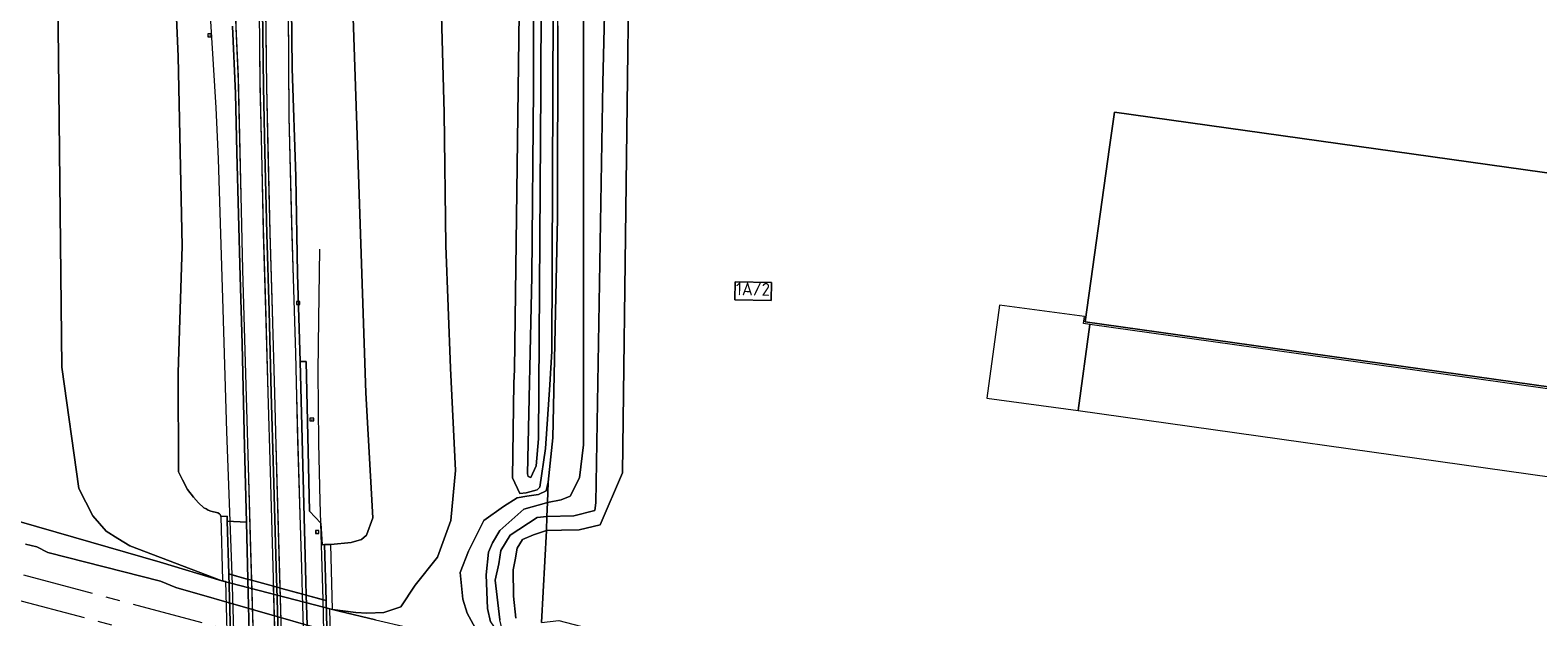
# Model space of a CAD drawing. Header units: metres. Extents: x 168032 to 180145, y 382923 to 399665.
# Tile 56 of 256: x 177856 to 178069, y 386627 to 386710. Entities that reach past the tile are written whole.
import ezdxf
from ezdxf.enums import TextEntityAlignment as Align

# ---------------------------------------------------------------- set-up
doc = ezdxf.new("R2010")
doc.units = ezdxf.units.M
doc.linetypes.add('AM-AS', pattern=[16, 10, -2, 2, -2])
doc.linetypes.add('VW-3-3_STREEP', pattern=[6, 3, -3])
doc.layers.get('0').update_dxf_attribs({"color": 8, "lineweight": 18})
for name, color, linetype, lineweight in [('B-WE-AM-AS_SPOOR-G', 8, 'AM-AS', 18), ('B-WE-GR-BEPLANTING_CULTUUR_BOSPLANTSOEN-GV', 8, 'Continuous', 18), ('B-WE-GR-GRAS-GV', 8, 'Continuous', 18), ('B-WE-IE-MEUBILAIR_WEGMEUBILAIR-G', 8, 'Continuous', 18), ('B-WE-IE-MEUBILAIR_WEGMEUBILAIR-S', 8, 'Continuous', 25), ('B-WE-IE-MEUBILAIR_WEGMEUBILAIR_PAAL-S', 8, 'Continuous', 18), ('B-WE-IE-TERREINAFSCHEIDING_KUNSTMATIG_HEKWERK-G', 8, 'IE-TERREINAFSCHEIDING-KUNSTMATIG', 18), ('B-WE-KW-KUNSTWERK_DEK-GV', 8, 'Continuous', 18), ('B-WE-OG-BEBOUWING-GV', 8, 'Continuous', 18), ('B-WE-OG-BEBOUWING-T18', 8, 'Continuous', 18), ('B-WE-OG-BEBOUWING_LUIFEL-GV', 8, 'Continuous', 18), ('B-WE-OG-BEBOUWING_SCHUUR-GV', 8, 'Continuous', 18), ('B-WE-OG-TERREIN_CULTUURSCHEIDING-GV', 8, 'Continuous', 18), ('B-WE-OG-TERREIN_ERF-GV', 8, 'Continuous', 18), ('B-WE-OG-WATER_SLOOT-GV', 8, 'Continuous', 18), ('B-WE-OG-WEG-GV', 8, 'Continuous', 18), ('B-WE-RI-GWA_KOLK-S', 8, 'Continuous', 18), ('B-WE-VH-VERHARDING_ASFALT-GV', 8, 'Continuous', 18), ('B-WE-VH-VERHARDING_BETON-GV', 8, 'Continuous', 18), ('B-WE-VH-VERHARDING_BETONSTRAATSTEEN-GV', 8, 'Continuous', 18), ('B-WE-VH-VERHARDING_HALFVERHARDING-GV', 8, 'Continuous', 18), ('B-WE-VW-MARKERING_LANGS_STREEP_33-G', 8, 'VW-3-3_STREEP', 13), ('B-WE-VW-MARKERING_LANGS_STREEP_DOORGETROKKEN_3X015-G', 8, 'Continuous', 13), ('B-WE-VW-MARKERING_PICTOGRAM-G', 8, 'Continuous', 18)]:
    doc.layers.add(name, color=color, linetype=linetype, lineweight=lineweight)
doc.styles.add('NLCS-ISO', font='NLCS-ISO.ttf')
doc.styles.add('NLCS-ISO-M200-T18', font='NLCS-ISO.ttf', dxfattribs={"height": 0.36})
doc.linetypes.add('IE-TERREINAFSCHEIDING-KUNSTMATIG', pattern='A,4,[82,NLCS.SHX,S=0.75,R=90,X=0,Y=0],4,-2', length=10)

# ---------------------------------------------------------------- blocks, each defined once
blk = doc.blocks.new('SIE-WEG_VERKEERSBORD-SO')
at = {"color": 0, "linetype": 'ByBlock', "lineweight": 18}
blk.add_lwpolyline([(-1.125, -1.125), (1.125, -1.125), (1.125, 1.125), (-1.125, 1.125)], close=True, dxfattribs=at)
at = {"color": 0, "linetype": 'ByBlock', "lineweight": 18, "style": 'NLCS-ISO'}
blk.add_text('vb', height=1.5, dxfattribs=at).set_placement((0, 0), align=Align.MIDDLE_CENTER)
blk = doc.blocks.new('SIE-WEG_PAAL_HECTOMETERPAAL-SO')
at = {"color": 0, "linetype": 'ByBlock', "lineweight": 18}
blk.add_lwpolyline([(-1.44375, -0.94375), (1.44375, -0.94375), (1.44375, 0.94375), (-1.44375, 0.94375)], close=True, dxfattribs=at)
at = {"color": 0, "linetype": 'ByBlock', "lineweight": 18, "style": 'NLCS-ISO'}
blk.add_text('hm', height=1.5, dxfattribs=at).set_placement((0, 0), align=Align.MIDDLE_CENTER)
at = {"style": 'NLCS-ISO'}
blk.add_attdef('WAARDE', (2.13125, -1.69375), '', height=1.5, dxfattribs=at)
blk = doc.blocks.new('SRI-KOLK-SO')
at = {"color": 0, "linetype": 'ByBlock', "lineweight": 18}
blk.add_lwpolyline([(-1.125, -1.125), (1.125, -1.125), (1.125, 1.125), (-1.125, 1.125)], close=True, dxfattribs=at)
at = {"color": 0, "linetype": 'ByBlock', "lineweight": 18, "style": 'NLCS-ISO'}
blk.add_text('k', height=1.5, dxfattribs=at).set_placement((0, 0), align=Align.MIDDLE_CENTER)

msp = doc.modelspace()

# ---------------------------------------------------------------- linework, layer by layer
at = {"layer": 'B-WE-AM-AS_SPOOR-G', "flags": 128}
for points in [[(179380.56, 386227.897), (179280.691, 386254.427), (179197.292, 386276.742), (179117.295, 386297.84), (178883.939, 386359.862), (178789.488, 386385.042), (178650.786, 386421.814), (177949.796, 386608.25), (177899.355, 386621.742), (177883.661, 386625.83), (177761.716, 386658.41), (177677.272, 386680.748), (177510.328, 386725.152), (177475.793, 386734.204), (177443.681, 386742.369), (177422.648, 386747.621), (177396.256, 386754.087), (177344.301, 386766.36), (177314.281, 386773.123), (177290.142, 386778.42), (177251.997, 386786.543), (177200.815, 386797.094), (177161.929, 386805.309), (177142.85, 386809.451), (177111.721, 386816.433)], [(179379.452, 386224.445), (179036.882, 386315.605), (178542.27, 386447.026), (178266.985, 386520.332), (178071.45, 386572.173), (178007.591, 386589.22), (177824.506, 386637.819), (177536.111, 386714.539), (177467.167, 386732.554), (177418.083, 386744.814), (177377.577, 386754.585), (177342.082, 386762.874), (177296.806, 386772.956), (177249.869, 386782.919), (177171.875, 386799.144), (177140.68, 386805.872), (177110.886, 386812.66)]]:
    msp.add_lwpolyline(points, dxfattribs=at)
at = {"layer": 'B-WE-GR-BEPLANTING_CULTUUR_BOSPLANTSOEN-GV', "flags": 128}
for points in [[(177939.243, 386787.657), (177937.193, 386702.854), (177936.199, 386643.542), (177936.043, 386642.468), (177933.085, 386641.738), (177929.291, 386641.642), (177929.221, 386639.654), (177931.344, 386639.687), (177933.847, 386639.76), (177936.811, 386640.466), (177939.945, 386647.777), (177941.017, 386729.517)], [(177859.594, 386780.388), (177860.885, 386662.719), (177863.302, 386645.59), (177865.265, 386641.708), (177867.131, 386639.547), (177868.794, 386638.518), (177870.456, 386637.489), (177883.46, 386632.574), (177899.078, 386628.521), (177902.371, 386628.104), (177903.905, 386627.97), (177906.306, 386628.087), (177908.72, 386628.88), (177910.695, 386631.934), (177913.852, 386635.919), (177915.764, 386641.058), (177916.421, 386648.123), (177915.686, 386662.571), (177915.023, 386679.874), (177914.788, 386698.62), (177913.79, 386736.528)], [(177901.876, 386714.844), (177902.841, 386687.107), (177903.779, 386659.072), (177904.727, 386641.447), (177903.869, 386639.014), (177903.142, 386638.374), (177901.67, 386637.973), (177898.842, 386637.689), (177897.942, 386637.666), (177898.146, 386629.766), (177897.748, 386629.875), (177895.341, 386630.534), (177894.883, 386630.659), (177894.823, 386630.676), (177891.88, 386631.482), (177891.682, 386631.536), (177891.299, 386631.641), (177891.198, 386631.669), (177890.756, 386631.79), (177890.725, 386631.798), (177887.619, 386632.649), (177887.57, 386632.662), (177887.134, 386632.782), (177887.013, 386632.815), (177884.85, 386633.407), (177884.431, 386633.522), (177884.225, 386640.995), (177884.207, 386641.664), (177883.307, 386641.64), (177883.26, 386641.842), (177883.219, 386641.92), (177883.114, 386642.014), (177882.893, 386642.135), (177881.899, 386642.39), (177881.542, 386642.513), (177881.257, 386642.695), (177880.918, 386642.871), (177880.174, 386643.555), (177879.467, 386644.349), (177878.622, 386645.437), (177877.888, 386646.828), (177877.329, 386647.934), (177877.269, 386661.938), (177877.87, 386679.802), (177877.299, 386706.577), (177876.169, 386732.884)], [(177930.864, 386710.899), (177930.788, 386683.719), (177930.113, 386652.755), (177929.461, 386646.48), (177929.36, 386643.601), (177931.302, 386643.985), (177932.561, 386644.522), (177933.894, 386647.115), (177934.465, 386651.753), (177934.481, 386729.196)]]:
    msp.add_lwpolyline(points, dxfattribs=at)
at = {"layer": 'B-WE-GR-GRAS-GV', "flags": 128}
for points in [[(177905.114, 386627.073), (177899.984, 386628.286), (177899.078, 386628.521), (177883.46, 386632.574), (177874.759, 386635.193), (177842.575, 386644.457)], [(177855.746, 386637.753), (177857.335, 386637.347), (177858.894, 386636.564), (177874.779, 386632.5), (177876.969, 386631.623), (177899.266, 386625.196)]]:
    msp.add_lwpolyline(points, dxfattribs=at)
at = {"layer": 'B-WE-IE-MEUBILAIR_WEGMEUBILAIR-G', "flags": 128}
for points in [[(177881.617, 386715.411), (177882.605, 386699.3), (177882.954, 386692.106), (177883.217, 386683.028), (177883.597, 386670.875), (177884.111, 386653.611), (177884.85, 386633.407)], [(177897.748, 386629.875), (177897.318, 386643.785), (177897.114, 386651.975), (177897.04, 386662.123), (177897.12, 386669.442), (177897.295, 386679.379)], [(177884.85, 386633.407), (177885.645, 386606.257)], [(177898.328, 386602.934), (177897.748, 386629.875)]]:
    msp.add_lwpolyline(points, dxfattribs=at)
at = {"layer": 'B-WE-IE-TERREINAFSCHEIDING_KUNSTMATIG_HEKWERK-G', "flags": 128}
msp.add_lwpolyline([(177840.85, 386645.844), (177842.575, 386644.457), (177874.759, 386635.193), (177883.46, 386632.574), (177899.078, 386628.521), (177899.984, 386628.286), (177905.114, 386627.073), (177918.538, 386623.958), (177920.891, 386623.463), (177921.195, 386623.399), (177922.147, 386623.399), (177922.33, 386623.399), (177922.44, 386623.603)], dxfattribs=at)
at = {"layer": 'B-WE-KW-KUNSTWERK_DEK-GV', "flags": 128}
msp.add_lwpolyline([(177899.314, 386603.786), (177898.675, 386628.618), (177899.078, 386628.512), (177898.842, 386637.689), (177897.942, 386637.666), (177898.146, 386629.766), (177895.341, 386630.534), (177894.883, 386630.659), (177891.88, 386631.482), (177891.299, 386631.641), (177890.725, 386631.798), (177887.57, 386632.662), (177887.013, 386632.815), (177884.431, 386633.522), (177884.225, 386640.995), (177884.207, 386641.664), (177883.307, 386641.64), (177883.556, 386632.6), (177883.959, 386632.494), (177884.641, 386607.665)], dxfattribs=at)
at = {"layer": 'B-WE-OG-BEBOUWING-GV', "flags": 128}
for points in [[(178082.397, 386683.42), (178083.092, 386688.372), (178009.365, 386698.714), (178008.67, 386693.763), (178005.209, 386669.105), (178078.938, 386658.762)], [(177955.867, 386674.77), (177955.817, 386672.221), (177960.916, 386672.121), (177960.966, 386674.671)]]:
    msp.add_lwpolyline(points, close=True, dxfattribs=at)
at = {"layer": 'B-WE-OG-BEBOUWING_LUIFEL-GV', "flags": 128}
msp.add_lwpolyline([(178072.756, 386659.326), (178005.864, 386668.735), (178004.211, 386656.591), (178071.055, 386647.195)], close=True, dxfattribs=at)
at = {"layer": 'B-WE-OG-BEBOUWING_SCHUUR-GV', "flags": 128}
msp.add_lwpolyline([(178004.211, 386656.591), (178005.864, 386668.735), (178004.973, 386668.86), (178005.111, 386669.847), (177993.117, 386671.479), (177991.329, 386658.344)], close=True, dxfattribs=at)
at = {"layer": 'B-WE-OG-TERREIN_CULTUURSCHEIDING-GV', "flags": 128}
msp.add_lwpolyline([(177929.36, 386643.601), (177929.291, 386641.642), (177933.085, 386641.738), (177936.043, 386642.468), (177936.199, 386643.542), (177937.193, 386702.854), (177939.243, 386787.657), (177937.624, 386788.713), (177936.137, 386788.314), (177934.481, 386729.196), (177934.465, 386651.753), (177933.894, 386647.115), (177932.561, 386644.522), (177931.302, 386643.985)], close=True, dxfattribs=at)
at = {"layer": 'B-WE-OG-TERREIN_ERF-GV', "flags": 128}
msp.add_lwpolyline([(177931.15, 386866.96), (177931.25, 386852.63), (177931.29, 386815.799), (177931.409, 386788.609), (177936.197, 386791.354), (177939.399, 386792.273), (177942.39, 386791.167), (177941.017, 386729.517), (177939.945, 386647.777), (177936.811, 386640.466), (177933.847, 386639.76), (177931.344, 386639.687), (177929.221, 386639.654), (177928.522, 386626.689), (177930.993, 386626.973), (177977.407, 386614.803), (178000, 386608.81), (178011.702, 386605.706), (178106.585, 386579.024)], dxfattribs=at)
for points in [[(178082.397, 386683.42), (178078.938, 386658.762), (178005.209, 386669.105), (178008.67, 386693.763), (178009.365, 386698.714), (178083.092, 386688.372)], [(177955.867, 386674.77), (177960.966, 386674.671), (177960.916, 386672.121), (177955.817, 386672.221)]]:
    msp.add_lwpolyline(points, close=True, dxfattribs=at)
at = {"layer": 'B-WE-OG-WATER_SLOOT-GV', "flags": 128}
for points in [[(177928.101, 386652.584), (177927.808, 386648.766), (177927.051, 386647.128), (177926.647, 386647.294), (177926.557, 386647.66), (177927.174, 386675.511), (177927.406, 386702.059), (177927.517, 386740.499), (177928.046, 386774.482), (177928.65, 386814.15), (177928.559, 386855.503), (177928.948, 386868.498), (177930.553, 386879.61), (177931.208, 386881.535), (177931.568, 386881.648), (177931.697, 386881.221), (177929.8, 386868.286), (177929.482, 386847.596), (177929.466, 386807.808), (177928.643, 386753.122), (177928.447, 386702.035)], [(177928.101, 386652.584), (177928.447, 386702.035), (177928.643, 386753.122), (177929.466, 386807.808), (177929.482, 386847.596), (177929.8, 386868.286), (177931.697, 386881.221), (177931.568, 386881.648), (177931.208, 386881.535), (177930.553, 386879.61), (177928.948, 386868.498), (177928.559, 386855.503), (177928.65, 386814.15), (177928.046, 386774.482), (177927.517, 386740.499), (177927.406, 386702.059), (177927.174, 386675.511), (177926.557, 386647.66), (177926.647, 386647.294), (177927.051, 386647.128), (177927.808, 386648.766)]]:
    msp.add_lwpolyline(points, close=True, dxfattribs=at)
msp.add_lwpolyline([(177928.146, 386868.611), (177927.1, 386856.677), (177927.411, 386842.042), (177927.061, 386829.242), (177927.17, 386813.19), (177926.125, 386770.107), (177924.713, 386662.401), (177924.624, 386660.44), (177924.449, 386647.108), (177925.48, 386644.892), (177926.358, 386644.963), (177927.925, 386645.387), (177928.285, 386645.791), (177929.118, 386651.251), (177929.702, 386660.234), (177929.995, 386664.99), (177930.174, 386713.388), (177930.51, 386755.615), (177930.662, 386788.434), (177930.79, 386815.8), (177930.75, 386852.628), (177930.65, 386866.965)], dxfattribs=at)
at = {"layer": 'B-WE-OG-WEG-GV', "flags": 128}
for points in [[(177842.575, 386644.457), (177874.759, 386635.193), (177883.46, 386632.574), (177870.456, 386637.489), (177868.794, 386638.518), (177867.131, 386639.547), (177865.265, 386641.708), (177863.302, 386645.59), (177860.885, 386662.719), (177859.594, 386780.388), (177859.623, 386798.424), (177860.376, 386838.763), (177859.047, 386863.521), (177861.142, 386889.618)], [(177912.033, 386879.049), (177912.73, 386849.571), (177913.586, 386819.684), (177914.274, 386770.314), (177913.79, 386736.528), (177914.788, 386698.62), (177915.023, 386679.874), (177915.686, 386662.571), (177916.421, 386648.123), (177915.764, 386641.058), (177913.852, 386635.919), (177910.695, 386631.934), (177908.72, 386628.88), (177906.306, 386628.087), (177903.905, 386627.97), (177902.371, 386628.104), (177899.078, 386628.521), (177899.984, 386628.286), (177905.114, 386627.073)], [(177919.198, 386625.925), (177918.055, 386628.014), (177917.447, 386629.976), (177917.055, 386633.735), (177918.246, 386636.738), (177920.426, 386641.069), (177923.156, 386643.028), (177925.092, 386644.256), (177926.469, 386644.495), (177928.117, 386644.741), (177929.197, 386645.27), (177929.461, 386646.48), (177930.113, 386652.755), (177930.788, 386683.719), (177930.864, 386710.899), (177931.244, 386746.992), (177931.409, 386788.609), (177931.29, 386815.799), (177931.25, 386852.63), (177931.15, 386866.96)], [(177930.65, 386866.965), (177930.75, 386852.628), (177930.79, 386815.8), (177930.662, 386788.434), (177930.51, 386755.615), (177930.174, 386713.388), (177929.995, 386664.99), (177929.702, 386660.234), (177929.118, 386651.251), (177928.285, 386645.791), (177927.925, 386645.387), (177926.358, 386644.963), (177925.48, 386644.892), (177924.449, 386647.108), (177924.624, 386660.44), (177924.713, 386662.401), (177926.125, 386770.107), (177927.17, 386813.19), (177927.061, 386829.242), (177927.411, 386842.042), (177927.1, 386856.677), (177928.146, 386868.611)], [(177876.169, 386732.884), (177877.299, 386706.577), (177877.87, 386679.802), (177877.269, 386661.938), (177877.329, 386647.934), (177877.888, 386646.828), (177878.622, 386645.437), (177879.467, 386644.349), (177880.174, 386643.555), (177880.918, 386642.871), (177881.257, 386642.695), (177881.542, 386642.513), (177881.899, 386642.39), (177882.893, 386642.135), (177883.114, 386642.014), (177883.219, 386641.92), (177883.26, 386641.842), (177883.307, 386641.64), (177884.207, 386641.664), (177884.225, 386640.995), (177886.928, 386640.854), (177886.631, 386651.459), (177886.313, 386666.013), (177886.018, 386675.513), (177885.581, 386693.024), (177885.368, 386701.322), (177884.973, 386710.818)], [(177893.291, 386713.563), (177893.35, 386704.881), (177893.91, 386689.606), (177894.142, 386675.887), (177894.49, 386663.498), (177895.367, 386663.505), (177895.803, 386642.397), (177897.433, 386640.696), (177897.619, 386637.658), (177897.942, 386637.666), (177898.842, 386637.689), (177901.67, 386637.973), (177903.142, 386638.374), (177903.869, 386639.014), (177904.727, 386641.447), (177903.779, 386659.072), (177902.841, 386687.107), (177901.876, 386714.844)], [(177921.353, 386626.765), (177920.911, 386628.645), (177920.715, 386633.396), (177921.053, 386636.61), (177921.628, 386637.899), (177922.653, 386639.646), (177926.027, 386642.658), (177929.234, 386643.572), (177929.36, 386643.601), (177929.461, 386646.48), (177929.197, 386645.27), (177928.117, 386644.741), (177926.469, 386644.495), (177925.092, 386644.256), (177923.156, 386643.028), (177920.426, 386641.069), (177918.246, 386636.738), (177917.055, 386633.735), (177917.447, 386629.976), (177918.055, 386628.014), (177919.198, 386625.925)], [(177924.917, 386627.287), (177924.605, 386630.399), (177924.535, 386634.091), (177924.808, 386635.502), (177925.087, 386637.189), (177925.863, 386638.386), (177927.407, 386639.051), (177929.094, 386639.631), (177929.221, 386639.654), (177929.291, 386641.642), (177927.93, 386641.503), (177924.12, 386639.013), (177922.806, 386636.823), (177922.524, 386634.955), (177922.014, 386632.627), (177922.674, 386627.057)], [(177928.522, 386626.689), (177929.221, 386639.654), (177929.094, 386639.631), (177927.407, 386639.051), (177925.863, 386638.386), (177925.087, 386637.189), (177924.808, 386635.502), (177924.535, 386634.091), (177924.605, 386630.399), (177924.917, 386627.287)]]:
    msp.add_lwpolyline(points, dxfattribs=at)
msp.add_lwpolyline([(177929.291, 386641.642), (177929.36, 386643.601), (177929.234, 386643.572), (177926.027, 386642.658), (177922.653, 386639.646), (177921.628, 386637.899), (177921.053, 386636.61), (177920.715, 386633.396), (177920.911, 386628.645), (177921.353, 386626.765), (177922.274, 386625.423), (177922.973, 386625.698), (177922.674, 386627.057), (177922.014, 386632.627), (177922.524, 386634.955), (177922.806, 386636.823), (177924.12, 386639.013), (177927.93, 386641.503)], close=True, dxfattribs=at)
at = {"layer": 'B-WE-VH-VERHARDING_ASFALT-GV', "flags": 128}
for points in [[(177884.973, 386710.818), (177885.368, 386701.322), (177885.581, 386693.024), (177886.018, 386675.513), (177886.313, 386666.013), (177886.631, 386651.459), (177886.928, 386640.854), (177886.929, 386640.815), (177887.134, 386632.782), (177887.57, 386632.662), (177887.619, 386632.649), (177890.725, 386631.798), (177890.756, 386631.79), (177891.198, 386631.669), (177891.165, 386632.825), (177890.737, 386647.955), (177890.423, 386659.03), (177890.117, 386670.598), (177889.787, 386681.546), (177889.525, 386693.071), (177889.312, 386702.29), (177889.182, 386713.233)], [(177889.182, 386713.233), (177889.312, 386702.29), (177889.525, 386693.071), (177889.787, 386681.546), (177890.117, 386670.598), (177890.423, 386659.03), (177890.737, 386647.955), (177891.165, 386632.825), (177891.198, 386631.669), (177891.299, 386631.641), (177891.682, 386631.536), (177891.88, 386631.482), (177894.823, 386630.676), (177894.883, 386630.659), (177895.341, 386630.534), (177895.279, 386632.43), (177894.49, 386663.498), (177894.142, 386675.887), (177893.91, 386689.606), (177893.35, 386704.881), (177893.291, 386713.563)]]:
    msp.add_lwpolyline(points, dxfattribs=at)
for points in [[(177886.928, 386640.854), (177884.225, 386640.995), (177884.431, 386633.522), (177884.85, 386633.407), (177887.013, 386632.815), (177887.134, 386632.782), (177886.929, 386640.815)], [(177887.134, 386632.782), (177887.013, 386632.815), (177884.431, 386633.522), (177885.177, 386606.38), (177885.645, 386606.257), (177887.857, 386605.678), (177887.326, 386625.266)], [(177891.198, 386631.669), (177890.725, 386631.798), (177887.57, 386632.662), (177887.134, 386632.782), (177887.326, 386625.266), (177887.857, 386605.678), (177888.048, 386605.627), (177888.408, 386605.533), (177891.546, 386604.711), (177891.972, 386604.6)], [(177895.341, 386630.534), (177894.883, 386630.659), (177891.88, 386631.482), (177891.299, 386631.641), (177891.198, 386631.669), (177891.972, 386604.6), (177892.121, 386604.56), (177892.69, 386604.411), (177895.694, 386603.625), (177896.051, 386603.531), (177896.229, 386603.484), (177896.177, 386605.289)], [(177898.146, 386629.766), (177895.341, 386630.534), (177896.177, 386605.289), (177896.229, 386603.484), (177898.328, 386602.934), (177898.839, 386602.801)]]:
    msp.add_lwpolyline(points, close=True, dxfattribs=at)
at = {"layer": 'B-WE-VH-VERHARDING_BETON-GV', "flags": 128}
for points in [[(177884.431, 386633.522), (177884.225, 386640.995), (177884.207, 386641.664), (177883.307, 386641.64), (177883.556, 386632.6), (177883.959, 386632.494), (177884.641, 386607.665), (177884.238, 386607.772), (177884.49, 386598.608), (177885.39, 386598.632), (177885.177, 386606.38)], [(177898.146, 386629.766), (177898.839, 386602.801), (177899.059, 386594.268), (177899.958, 386594.291), (177899.717, 386603.68), (177899.314, 386603.786), (177898.675, 386628.618), (177899.078, 386628.512), (177898.842, 386637.689), (177897.942, 386637.666)]]:
    msp.add_lwpolyline(points, close=True, dxfattribs=at)
at = {"layer": 'B-WE-VH-VERHARDING_BETONSTRAATSTEEN-GV', "flags": 128}
msp.add_lwpolyline([(177894.49, 386663.498), (177895.279, 386632.43), (177895.341, 386630.534), (177897.748, 386629.875), (177898.146, 386629.766), (177897.942, 386637.666), (177897.619, 386637.658), (177897.433, 386640.696), (177895.803, 386642.397), (177895.367, 386663.505)], close=True, dxfattribs=at)
at = {"layer": 'B-WE-VH-VERHARDING_HALFVERHARDING-GV', "flags": 128}
msp.add_lwpolyline([(178129.592, 386565.227), (178066.542, 386581.655), (178009.612, 386596.751), (177984.663, 386603.683), (177982.613, 386603.596), (177955.775, 386610.712), (177953.95, 386611.517), (177952.547, 386611.853), (177951.666, 386611.583), (177946.752, 386612.84), (177931.351, 386617.029), (177930.675, 386617.563), (177929.246, 386618.064), (177927.254, 386618.213), (177911.677, 386622.334), (177909.964, 386623.133), (177908.666, 386623.353), (177906.926, 386623.256), (177899.266, 386625.196), (177876.969, 386631.623), (177874.779, 386632.5), (177858.894, 386636.564), (177857.335, 386637.347), (177855.746, 386637.753)], dxfattribs=at)
at = {"layer": 'B-WE-VW-MARKERING_LANGS_STREEP_33-G', "flags": 128}
for points in [[(178188.232, 385233.416, 0.15, 0.15, 0), (178187.961, 385234.378, 0.15, 0.15, 0), (178186.176, 385241.011, 0.15, 0.15, 0), (178184.507, 385246.915, 0.15, 0.15, 0), (178183.528, 385250.248, 0.15, 0.15, 0), (178181.581, 385256.349, 0.15, 0.15, 0), (178177.952, 385267.511, 0.15, 0.15, 0), (178173.914, 385279.175, 0.15, 0.15, 0), (178170.512, 385288.717, 0.15, 0.15, 0), (178169.531, 385291.47, 0.15, 0.15, 0), (178163.402, 385308.296, 0.15, 0.15, 0), (178157.281, 385325.453, 0.15, 0.15, 0), (178152.124, 385339.764, 0.15, 0.15, 0), (178147.2, 385353.739, 0.15, 0.15, 0), (178136.965, 385383.061, 0.15, 0.15, 0), (178136.215, 385385.21, 0.15, 0.15, 0), (178131.407, 385399.347, 0.15, 0.15, 0), (178125.642, 385416.412, 0.15, 0.15, 0), (178119.91, 385433.567, 0.15, 0.15, 0), (178114.26, 385450.81, 0.15, 0.15, 0), (178108.616, 385467.883, 0.15, 0.15, 0), (178105.369, 385478.028, 0.15, 0.15, 0), (178103.06, 385485.243, 0.15, 0.15, 0), (178097.618, 385502.36, 0.15, 0.15, 0), (178092.229, 385519.575, 0.15, 0.15, 0), (178079.905, 385560.107, 0.15, 0.15, 0), (178075.867, 385573.664, 0.15, 0.15, 0), (178074.734, 385577.467, 0.15, 0.15, 0), (178071.264, 385589.068, 0.15, 0.15, 0), (178062.785, 385617.901, 0.15, 0.15, 0), (178056.046, 385641.139, 0.15, 0.15, 0), (178051.126, 385658.556, 0.15, 0.15, 0), (178048.004, 385669.779, 0.15, 0.15, 0), (178046.321, 385675.828, 0.15, 0.15, 0), (178041.447, 385693.413, 0.15, 0.15, 0), (178036.739, 385710.901, 0.15, 0.15, 0), (178032.069, 385728.516, 0.15, 0.15, 0), (178032.005, 385728.76, 0.15, 0.15, 0), (178027.474, 385746.08, 0.15, 0.15, 0), (178022.168, 385766.435, 0.15, 0.15, 0), (178018.542, 385781.091, 0.15, 0.15, 0), (178014.017, 385798.599, 0.15, 0.15, 0), (178008.984, 385819.216, 0.15, 0.15, 0), (178002.639, 385845.569, 0.15, 0.15, 0), (177998.389, 385863.655, 0.15, 0.15, 0), (177997.798, 385866.171, 0.15, 0.15, 0), (177992.348, 385889.71, 0.15, 0.15, 0), (177986.391, 385916.165, 0.15, 0.15, 0), (177985.092, 385921.931, 0.15, 0.15, 0), (177981.817, 385936.806, 0.15, 0.15, 0), (177978.596, 385951.428, 0.15, 0.15, 0), (177976.441, 385961.317, 0.15, 0.15, 0), (177975.347, 385966.335, 0.15, 0.15, 0), (177972.258, 385981.016, 0.15, 0.15, 0), (177969.157, 385995.771, 0.15, 0.15, 0), (177965.51, 386013.532, 0.15, 0.15, 0), (177962.559, 386028.255, 0.15, 0.15, 0), (177959.619, 386043.179, 0.15, 0.15, 0), (177956.739, 386057.833, 0.15, 0.15, 0), (177956.445, 386059.342, 0.15, 0.15, 0), (177953.819, 386072.845, 0.15, 0.15, 0), (177951.111, 386087.555, 0.15, 0.15, 0), (177948.336, 386102.552, 0.15, 0.15, 0), (177945.069, 386120.414, 0.15, 0.15, 0), (177942.454, 386135.185, 0.15, 0.15, 0), (177939.785, 386150.09, 0.15, 0.15, 0), (177938.465, 386157.769, 0.15, 0.15, 0), (177936.7, 386168.033, 0.15, 0.15, 0), (177934.652, 386179.991, 0.15, 0.15, 0), (177932.691, 386191.929, 0.15, 0.15, 0), (177930.685, 386203.926, 0.15, 0.15, 0), (177928.754, 386215.798, 0.15, 0.15, 0), (177926.836, 386227.774, 0.15, 0.15, 0), (177924.995, 386239.652, 0.15, 0.15, 0), (177923.149, 386251.728, 0.15, 0.15, 0), (177922.601, 386255.296, 0.15, 0.15, 0), (177922.41, 386256.541, 0.15, 0.15, 0), (177921.324, 386263.616, 0.15, 0.15, 0), (177918.648, 386281.671, 0.15, 0.15, 0), (177915.652, 386302.364, 0.15, 0.15, 0), (177913.954, 386314.37, 0.15, 0.15, 0), (177911.806, 386329.478, 0.15, 0.15, 0), (177909.296, 386347.553, 0.15, 0.15, 0), (177908.173, 386355.664, 0.15, 0.15, 0), (177906.899, 386365.507, 0.15, 0.15, 0), (177905.785, 386374.109, 0.15, 0.15, 0), (177903.225, 386395.575, 0.15, 0.15, 0), (177901.839, 386407.647, 0.15, 0.15, 0), (177900.228, 386422.349, 0.15, 0.15, 0), (177898.934, 386434.519, 0.15, 0.15, 0), (177896.926, 386455.109, 0.15, 0.15, 0), (177896.855, 386455.84, 0.15, 0.15, 0), (177895.328, 386474.091, 0.15, 0.15, 0), (177893.699, 386494.79, 0.15, 0.15, 0), (177892.882, 386507.068, 0.15, 0.15, 0), (177892.681, 386510.092, 0.15, 0.15, 0), (177891.589, 386528.22, 0.15, 0.15, 0), (177890.808, 386543.307, 0.15, 0.15, 0), (177890.263, 386555.057, 0.15, 0.15, 0), (177890.046, 386559.711, 0.15, 0.15, 0), (177889.343, 386576.803, 0.15, 0.15, 0), (177889.041, 386585.697, 0.15, 0.15, 0), (177888.503, 386603.79, 0.15, 0.15, 0), (177888.45, 386605.522, 0.15, 0.15, 0), (177887.619, 386632.649, 0.15, 0.15, 0), (177887.478, 386637.25, 0.15, 0.15, 0), (177886.991, 386655.22, 0.15, 0.15, 0), (177886.382, 386676.469, 0.15, 0.15, 0), (177885.73, 386703.74, 0.15, 0.15, 0), (177885.417, 386710.793, 0.15, 0.15, 0), (177885.36, 386712.718, 0.15, 0.15, 0), (177885.139, 386715.761, 0.15, 0.15, 0), (177884.799, 386721.709, 0.15, 0.15, 0), (177883.39, 386745.978, 0.15, 0.15, 0), (177882.722, 386758.153, 0.15, 0.15, 0), (177882.396, 386770.185, 0.15, 0.15, 0), (177882.079, 386794.418, 0.15, 0.15, 0), (177881.781, 386818.597, 0.15, 0.15, 0), (177881.171, 386848.735, 0.15, 0.15, 0), (177880.539, 386873.075, 0.15, 0.15, 0), (177880.112, 386889.376, 0.15, 0.15, 0), (177879.752, 386903.067, 0.15, 0.15, 0), (177878.955, 386933.447, 0.15, 0.15, 0), (177878.185, 386962.68, 0.15, 0.15, 0), (177878.088, 386966.353, 0.15, 0.15, 0), (177877.5, 386986.407, 0.15, 0.15, 0), (177876.725, 387004.167, 0.15, 0.15, 0), (177875.658, 387022.21, 0.15, 0.15, 0), (177874.496, 387037.147, 0.15, 0.15, 0), (177873.701, 387045.961, 0.15, 0.15, 0), (177873.046, 387052.047, 0.15, 0.15, 0), (177872.382, 387057.893, 0.15, 0.15, 0), (177872.005, 387060.716, 0.15, 0.15, 0), (177871.593, 387063.795, 0.15, 0.15, 0), (177870.635, 387069.874, 0.15, 0.15, 0), (177869.435, 387075.861, 0.15, 0.15, 0), (177868.068, 387081.199, 0.15, 0.15, 0), (177867.647, 387082.809, 0.15, 0.15, 0), (177866.328, 387087.284, 0.15, 0.15, 0), (177864.305, 387092.78, 0.15, 0.15, 0), (177861.837, 387098.239, 0.15, 0.15, 0), (177860.804, 387100.228, 0.15, 0.15, 0), (177859.073, 387103.357, 0.15, 0.15, 0), (177857.021, 387106.75, 0.15, 0.15, 0), (177855.743, 387108.654, 0.15, 0.15, 0), (177854.342, 387110.673, 0.15, 0.15, 0), (177852.945, 387112.521, 0.15, 0.15, 0), (177851.607, 387114.21, 0.15, 0.15, 0), (177849.576, 387116.584, 0.15, 0.15, 0), (177847.9, 387118.35, 0.15, 0.15, 0), (177845.529, 387120.692, 0.15, 0.15, 0), (177843.935, 387122.159, 0.15, 0.15, 0), (177840.947, 387124.804, 0.15, 0.15, 0), (177838.382, 387126.877, 0.15, 0.15, 0), (177836.076, 387128.633, 0.15, 0.15, 0), (177834.079, 387130.047, 0.15, 0.15, 0), (177832.472, 387131.12, 0.15, 0.15, 0), (177829.525, 387133.009, 0.15, 0.15, 0), (177827.319, 387134.28, 0.15, 0.15, 0), (177825.672, 387135.138, 0.15, 0.15, 0), (177824.768, 387135.609, 0.15, 0.15, 0), (177822.069, 387136.918, 0.15, 0.15, 0), (177819.611, 387137.986, 0.15, 0.15, 0), (177815.134, 387139.677, 0.15, 0.15, 0), (177812.457, 387140.574, 0.15, 0.15, 0), (177809.719, 387141.382, 0.15, 0.15, 0), (177807.06, 387142.112, 0.15, 0.15, 0), (177803.516, 387142.906, 0.15, 0.15, 0), (177800.803, 387143.366, 0.15, 0.15, 0), (177798.09, 387143.748, 0.15, 0.15, 0), (177792.117, 387144.284, 0.15, 0.15, 0), (177786.409, 387144.35, 0.15, 0.15, 0), (177783.626, 387144.24, 0.15, 0.15, 0), (177778.351, 387143.801, 0.15, 0.15, 0), (177774.411, 387143.223, 0.15, 0.15, 0), (177770.477, 387142.406, 0.15, 0.15, 0), (177767.224, 387141.583, 0.15, 0.15, 0), (177764.5, 387140.783, 0.15, 0.15, 0), (177761.427, 387139.738, 0.15, 0.15, 0), (177757.949, 387138.499, 0.15, 0.15, 0), (177754.813, 387137.235, 0.15, 0.15, 0), (177751.374, 387135.731, 0.15, 0.15, 0), (177749.199, 387134.628, 0.15, 0.15, 0), (177746.54, 387133.222, 0.15, 0.15, 0), (177744.247, 387131.835, 0.15, 0.15, 0), (177741.322, 387129.899, 0.15, 0.15, 0), (177738.684, 387127.948, 0.15, 0.15, 0), (177736.57, 387126.258, 0.15, 0.15, 0), (177734.331, 387124.341, 0.15, 0.15, 0), (177733.17, 387123.347, 0.15, 0.15, 0), (177730.675, 387120.996, 0.15, 0.15, 0), (177727.351, 387117.607, 0.15, 0.15, 0), (177725.622, 387115.69, 0.15, 0.15, 0), (177724.246, 387114.09, 0.15, 0.15, 0), (177722.795, 387112.326, 0.15, 0.15, 0), (177720.206, 387109.026, 0.15, 0.15, 0), (177717.594, 387105.425, 0.15, 0.15, 0), (177716.006, 387103.04, 0.15, 0.15, 0), (177713.888, 387099.58, 0.15, 0.15, 0), (177712.211, 387096.591, 0.15, 0.15, 0), (177710.244, 387092.734, 0.15, 0.15, 0), (177708.172, 387088.425, 0.15, 0.15, 0), (177705.048, 387081.262, 0.15, 0.15, 0), (177703.096, 387076.164, 0.15, 0.15, 0), (177701.23, 387070.732, 0.15, 0.15, 0), (177699.775, 387066.07, 0.15, 0.15, 0), (177697.115, 387056.586, 0.15, 0.15, 0), (177695.312, 387049.562, 0.15, 0.15, 0), (177693.56, 387041.96, 0.15, 0.15, 0), (177692.461, 387036.848, 0.15, 0.15, 0), (177692.443, 387036.762, 0.15, 0.15, 0), (177691.067, 387029.461, 0.15, 0.15, 0), (177690.675, 387026.923, 0.15, 0.15, 0), (177689.719, 387019.323, 0.15, 0.15, 0), (177688.898, 387011.612, 0.15, 0.15, 0), (177687.632, 386999.469, 0.15, 0.15, 0), (177686.954, 386992.634, 0.15, 0.15, 0), (177686.743, 386990.607, 0.15, 0.15, 0), (177686.628, 386987.693, 0.15, 0.15, 0), (177686.744, 386986.497, 0.15, 0.15, 0), (177686.96, 386985.447, 0.15, 0.15, 0), (177687.138, 386984.738, 0, 0, 0)], [(178051.298, 386937.903, 0.15, 0.15, 0), (178051.998, 386939.01, 0.15, 0.15, 0), (178052.713, 386940.326, 0.15, 0.15, 0), (178053.603, 386942.533, 0.15, 0.15, 0), (178053.639, 386942.974, 0.15, 0.15, 0), (178053.796, 386943.632, 0.15, 0.15, 0), (178054.161, 386945.434, 0.15, 0.15, 0), (178054.6, 386948.381, 0.15, 0.15, 0), (178054.989, 386951.36, 0.15, 0.15, 0), (178055.455, 386954.625, 0.15, 0.15, 0), (178055.929, 386958.445, 0.15, 0.15, 0), (178056.537, 386963.344, 0.15, 0.15, 0), (178057.929, 386974.795, 0.15, 0.15, 0), (178058.524, 386980.678, 0.15, 0.15, 0), (178059.307, 386989.413, 0.15, 0.15, 0), (178059.663, 386998.475, 0.15, 0.15, 0), (178059.714, 387004.051, 0.15, 0.15, 0), (178059.649, 387008.311, 0.15, 0.15, 0), (178059.417, 387014.068, 0.15, 0.15, 0), (178059.12, 387019.174, 0.15, 0.15, 0), (178058.461, 387026.255, 0.15, 0.15, 0), (178057.525, 387033.784, 0.15, 0.15, 0), (178056.052, 387043.454, 0.15, 0.15, 0), (178055.091, 387048.83, 0.15, 0.15, 0), (178053.987, 387053.663, 0.15, 0.15, 0), (178052.554, 387058.722, 0.15, 0.15, 0), (178051.043, 387063.131, 0.15, 0.15, 0), (178049.717, 387066.225, 0.15, 0.15, 0), (178047.564, 387070.639, 0.15, 0.15, 0), (178045.774, 387073.627, 0.15, 0.15, 0), (178044.135, 387076.046, 0.15, 0.15, 0), (178042.338, 387078.449, 0.15, 0.15, 0), (178039.988, 387081.321, 0.15, 0.15, 0), (178037.902, 387083.599, 0.15, 0.15, 0), (178034.653, 387086.667, 0.15, 0.15, 0), (178031.804, 387089.118, 0.15, 0.15, 0), (178028.932, 387091.461, 0.15, 0.15, 0), (178025.582, 387093.957, 0.15, 0.15, 0), (178022.233, 387096.218, 0.15, 0.15, 0), (178019.788, 387097.705, 0.15, 0.15, 0), (178015.644, 387100.021, 0.15, 0.15, 0), (178011.516, 387101.948, 0.15, 0.15, 0), (178007.977, 387103.34, 0.15, 0.15, 0), (178003.965, 387104.714, 0.15, 0.15, 0), (178000.869, 387105.62, 0.15, 0.15, 0), (177997.382, 387106.464, 0.15, 0.15, 0), (177994.029, 387107.167, 0.15, 0.15, 0), (177990.637, 387107.729, 0.15, 0.15, 0), (177988.008, 387108.009, 0.15, 0.15, 0), (177984.928, 387108.258, 0.15, 0.15, 0), (177982.474, 387108.35, 0.15, 0.15, 0), (177980.137, 387108.357, 0.15, 0.15, 0), (177979.147, 387108.36, 0.15, 0.15, 0), (177977.226, 387108.312, 0.15, 0.15, 0), (177973.715, 387108.11, 0.15, 0.15, 0), (177971.036, 387107.859, 0.15, 0.15, 0), (177968.395, 387107.523, 0.15, 0.15, 0), (177965.428, 387107.019, 0.15, 0.15, 0), (177962.988, 387106.506, 0.15, 0.15, 0), (177960.77, 387105.972, 0.15, 0.15, 0), (177958.031, 387105.265, 0.15, 0.15, 0), (177956.339, 387104.742, 0.15, 0.15, 0), (177953.725, 387103.815, 0.15, 0.15, 0), (177951.161, 387102.801, 0.15, 0.15, 0), (177948.526, 387101.684, 0.15, 0.15, 0), (177946.053, 387100.571, 0.15, 0.15, 0), (177944.3, 387099.727, 0.15, 0.15, 0), (177942.304, 387098.676, 0.15, 0.15, 0), (177940.603, 387097.688, 0.15, 0.15, 0), (177937.591, 387095.75, 0.15, 0.15, 0), (177935.389, 387094.209, 0.15, 0.15, 0), (177933.401, 387092.828, 0.15, 0.15, 0), (177930.991, 387090.939, 0.15, 0.15, 0), (177929.068, 387089.324, 0.15, 0.15, 0), (177927.29, 387087.765, 0.15, 0.15, 0), (177925.804, 387086.352, 0.15, 0.15, 0), (177923.862, 387084.398, 0.15, 0.15, 0), (177921.702, 387082.149, 0.15, 0.15, 0), (177919.953, 387080.202, 0.15, 0.15, 0), (177917.513, 387077.248, 0.15, 0.15, 0), (177915.637, 387074.776, 0.15, 0.15, 0), (177914.056, 387072.43, 0.15, 0.15, 0), (177911.653, 387068.66, 0.15, 0.15, 0), (177910.223, 387066.135, 0.15, 0.15, 0), (177908.717, 387063.401, 0.15, 0.15, 0), (177905.967, 387057.967, 0.15, 0.15, 0), (177904.549, 387054.919, 0.15, 0.15, 0), (177904.297, 387054.378, 0.15, 0.15, 0), (177902.997, 387051.356, 0.15, 0.15, 0), (177901.785, 387048.374, 0.15, 0.15, 0), (177900.611, 387045.176, 0.15, 0.15, 0), (177899.155, 387040.701, 0.15, 0.15, 0), (177897.918, 387036.256, 0.15, 0.15, 0), (177897.416, 387034.171, 0.15, 0.15, 0), (177896.714, 387031.021, 0.15, 0.15, 0), (177896.448, 387029.82, 0.15, 0.15, 0), (177895.333, 387024.798, 0.15, 0.15, 0), (177894.816, 387022.126, 0.15, 0.15, 0), (177893.829, 387016.262, 0.15, 0.15, 0), (177893.338, 387012.575, 0.15, 0.15, 0), (177893.218, 387011.6, 0.15, 0.15, 0), (177892.527, 387005.96, 0.15, 0.15, 0), (177891.982, 386999.885, 0.15, 0.15, 0), (177891.596, 386993.345, 0.15, 0.15, 0), (177891.453, 386987.241, 0.15, 0.15, 0), (177891.523, 386981.713, 0.15, 0.15, 0), (177891.831, 386969.644, 0.15, 0.15, 0), (177892.047, 386961.011, 0.15, 0.15, 0), (177892.134, 386957.53, 0.15, 0.15, 0), (177892.641, 386939.969, 0.15, 0.15, 0), (177892.923, 386927.913, 0.15, 0.15, 0), (177893.302, 386912.855, 0.15, 0.15, 0), (177893.703, 386897.82, 0.15, 0.15, 0), (177894.017, 386887.678, 0.15, 0.15, 0), (177894.085, 386885.499, 0.15, 0.15, 0), (177894.312, 386873.627, 0.15, 0.15, 0), (177894.76, 386858.403, 0.15, 0.15, 0), (177895.153, 386843.501, 0.15, 0.15, 0), (177895.402, 386831.606, 0.15, 0.15, 0), (177895.701, 386815.857, 0.15, 0.15, 0), (177895.823, 386801.109, 0.15, 0.15, 0), (177895.951, 386785.418, 0.15, 0.15, 0), (177895.976, 386770.671, 0.15, 0.15, 0), (177895.779, 386758.827, 0.15, 0.15, 0), (177895.064, 386746.818, 0.15, 0.15, 0), (177894.229, 386734.55, 0.15, 0.15, 0), (177893.4, 386722.499, 0.15, 0.15, 0), (177892.87, 386713.448, 0.15, 0.15, 0), (177892.85, 386713.101, 0.15, 0.15, 0), (177892.943, 386698.063, 0.15, 0.15, 0), (177893.332, 386682.786, 0.15, 0.15, 0), (177893.865, 386664.625, 0.15, 0.15, 0), (177894.192, 386652.364, 0.15, 0.15, 0), (177894.712, 386634.426, 0.15, 0.15, 0), (177894.823, 386630.676, 0.15, 0.15, 0), (177895.624, 386603.643, 0.15, 0.15, 0), (177895.673, 386601.971, 0.15, 0.15, 0), (177896.343, 386580.015, 0.15, 0.15, 0), (177897.18, 386559.084, 0.15, 0.15, 0), (177897.363, 386555.394, 0.15, 0.15, 0), (177898.379, 386534.88, 0.15, 0.15, 0), (177899.335, 386516.789, 0.15, 0.15, 0), (177900.009, 386507.495, 0.15, 0.15, 0), (177900.565, 386498.623, 0.15, 0.15, 0), (177901.2, 386489.22, 0.15, 0.15, 0), (177902.844, 386468.646, 0.15, 0.15, 0), (177903.924, 386455.73, 0.15, 0.15, 0), (177904.238, 386453.238, 0.15, 0.15, 0), (177905.495, 386439.692, 0.15, 0.15, 0), (177907.222, 386423.125, 0.15, 0.15, 0), (177908.559, 386411.253, 0.15, 0.15, 0), (177910.58, 386393.478, 0.15, 0.15, 0), (177913.843, 386366.527, 0.15, 0.15, 0), (177915.197, 386356.539, 0.15, 0.15, 0), (177915.894, 386351.281, 0.15, 0.15, 0), (177918.374, 386333.581, 0.15, 0.15, 0), (177921.181, 386313.348, 0.15, 0.15, 0), (177923.467, 386297.709, 0.15, 0.15, 0), (177926.069, 386279.89, 0.15, 0.15, 0), (177927.899, 386267.7, 0.15, 0.15, 0), (177929.431, 386257.608, 0.15, 0.15, 0), (177929.62, 386256.362, 0.15, 0.15, 0), (177931.519, 386243.851, 0.15, 0.15, 0), (177935.211, 386220.073, 0.15, 0.15, 0), (177939.191, 386196.092, 0.15, 0.15, 0), (177942.095, 386178.294, 0.15, 0.15, 0), (177945.464, 386158.985, 0.15, 0.15, 0), (177948.321, 386142.608, 0.15, 0.15, 0), (177953.68, 386112.56, 0.15, 0.15, 0), (177959.149, 386082.728, 0.15, 0.15, 0), (177962.58, 386064.928, 0.15, 0.15, 0), (177963.402, 386060.687, 0.15, 0.15, 0), (177966.006, 386047.269, 0.15, 0.15, 0), (177969.566, 386029.329, 0.15, 0.15, 0), (177972.491, 386014.61, 0.15, 0.15, 0), (177976.025, 385997.291, 0.15, 0.15, 0), (177980.368, 385976.517, 0.15, 0.15, 0), (177983.338, 385962.782, 0.15, 0.15, 0), (177983.298, 385962.706, 0.15, 0.15, 0), (177986.719, 385947.29, 0.15, 0.15, 0), (177990.651, 385929.495, 0.15, 0.15, 0), (177994.626, 385911.741, 0.15, 0.15, 0), (177998.608, 385894.135, 0.15, 0.15, 0), (178002.911, 385875.12, 0.15, 0.15, 0), (178005.291, 385865.252, 0.15, 0.15, 0), (178006.692, 385859.163, 0.15, 0.15, 0), (178009.465, 385847.409, 0.15, 0.15, 0), (178015.345, 385822.861, 0.15, 0.15, 0), (178017.971, 385812.213, 0.15, 0.15, 0), (178020.987, 385800.077, 0.15, 0.15, 0), (178027.539, 385774.128, 0.15, 0.15, 0), (178029.048, 385768.217, 0.15, 0.15, 0), (178031.98, 385756.738, 0.15, 0.15, 0), (178036.583, 385739.009, 0.15, 0.15, 0), (178038.884, 385730.34, 0.15, 0.15, 0), (178040.432, 385724.421, 0.15, 0.15, 0), (178046.773, 385700.893, 0.15, 0.15, 0), (178048.868, 385693.198, 0.15, 0.15, 0), (178052.272, 385680.697, 0.15, 0.15, 0), (178054.786, 385671.665, 0.15, 0.15, 0), (178057.918, 385660.416, 0.15, 0.15, 0), (178065.29, 385634.496, 0.15, 0.15, 0), (178072.098, 385611.216, 0.15, 0.15, 0), (178078.859, 385588.306, 0.15, 0.15, 0), (178082.631, 385575.682, 0.15, 0.15, 0), (178085.757, 385565.139, 0.15, 0.15, 0), (178092.763, 385542.019, 0.15, 0.15, 0), (178099.737, 385519.174, 0.15, 0.15, 0), (178107.058, 385496.036, 0.15, 0.15, 0), (178112.105, 385480.232, 0.15, 0.15, 0), (178114.369, 385473.14, 0.15, 0.15, 0), (178121.873, 385450.087, 0.15, 0.15, 0), (178129.169, 385428.003, 0.15, 0.15, 0), (178137.128, 385404.465, 0.15, 0.15, 0), (178143.644, 385385.398, 0.15, 0.15, 0), (178144.947, 385381.583, 0.15, 0.15, 0), (178152.902, 385358.837, 0.15, 0.15, 0), (178160.88, 385336.251, 0.15, 0.15, 0), (178168.99, 385313.485, 0.15, 0.15, 0), (178176.947, 385291.465, 0.15, 0.15, 0), (178177.099, 385291.056, 0.15, 0.15, 0), (178185.586, 385268.153, 0.15, 0.15, 0), (178192.64, 385249.61, 0.15, 0.15, 0), (178197.128, 385237.787, 0.15, 0.15, 0), (178197.645, 385236.422, 0, 0, 0)]]:
    msp.add_lwpolyline(points, format="xyseb", dxfattribs=at)
at = {"layer": 'B-WE-VW-MARKERING_LANGS_STREEP_DOORGETROKKEN_3X015-G', "const_width": 0.15, "flags": 128}
for points in [[(177891.682, 386631.536), (177891.645, 386632.839), (177891.216, 386647.968), (177890.902, 386659.043), (177890.596, 386670.612), (177890.267, 386681.559), (177890.005, 386693.082), (177889.791, 386702.298), (177889.662, 386713.239), (177889.567, 386727.215), (177889.544, 386739.193), (177889.564, 386752.47), (177889.567, 386755.141), (177889.578, 386765.703), (177889.546, 386776.114), (177889.51, 386789.09), (177889.462, 386802.492), (177889.259, 386816.267), (177888.97, 386830.395), (177888.653, 386844.599), (177888.406, 386855.156), (177888.294, 386859.922), (177887.952, 386872.662)], [(177890.756, 386631.79), (177890.725, 386632.879), (177890.296, 386648.008), (177889.982, 386659.083), (177889.676, 386670.652), (177889.347, 386681.599), (177889.084, 386693.122), (177888.871, 386702.339), (177888.741, 386713.279)], [(177891.53, 386604.715), (177890.756, 386631.79)], [(177892.456, 386604.473), (177891.682, 386631.536)]]:
    msp.add_lwpolyline(points, dxfattribs=at)
at = {"layer": 'B-WE-VW-MARKERING_PICTOGRAM-G', "flags": 128}
for points in [[(177880.112, 386889.376), (177880.539, 386873.075), (177881.171, 386848.735), (177881.781, 386818.597), (177882.079, 386794.418), (177882.396, 386770.185), (177882.722, 386758.153), (177883.39, 386745.978), (177884.799, 386721.709), (177885.139, 386715.761), (177885.36, 386712.718), (177885.417, 386710.793), (177885.73, 386703.74), (177886.382, 386676.469), (177886.991, 386655.22), (177887.478, 386637.25), (177887.619, 386632.649)], [(177894.823, 386630.676), (177894.712, 386634.426), (177894.192, 386652.364), (177893.865, 386664.625), (177893.332, 386682.786), (177892.943, 386698.063), (177892.85, 386713.101), (177892.87, 386713.448), (177893.4, 386722.499), (177894.229, 386734.55), (177895.064, 386746.818), (177895.779, 386758.827), (177895.976, 386770.671), (177895.951, 386785.418), (177895.823, 386801.109), (177895.701, 386815.857), (177895.402, 386831.606), (177895.153, 386843.501), (177894.76, 386858.403), (177894.312, 386873.627), (177894.085, 386885.499), (177894.017, 386887.678)], [(177891.682, 386631.536), (177891.645, 386632.839), (177891.216, 386647.968), (177890.902, 386659.043), (177890.596, 386670.612), (177890.267, 386681.559), (177890.005, 386693.082), (177889.791, 386702.298), (177889.662, 386713.239), (177889.567, 386727.215), (177889.544, 386739.193), (177889.564, 386752.47), (177889.567, 386755.141), (177889.578, 386765.703), (177889.546, 386776.114), (177889.51, 386789.09), (177889.462, 386802.492), (177889.259, 386816.267), (177888.97, 386830.395), (177888.653, 386844.599), (177888.406, 386855.156), (177888.294, 386859.922), (177887.952, 386872.662)], [(177890.756, 386631.79), (177890.725, 386632.879), (177890.296, 386648.008), (177889.982, 386659.083), (177889.676, 386670.652), (177889.347, 386681.599), (177889.084, 386693.122), (177888.871, 386702.339), (177888.741, 386713.279)], [(177887.619, 386632.649), (177888.45, 386605.522)], [(177891.53, 386604.715), (177890.756, 386631.79)], [(177892.456, 386604.473), (177891.682, 386631.536)], [(177895.624, 386603.643), (177894.823, 386630.676)]]:
    msp.add_lwpolyline(points, dxfattribs=at)

# ---------------------------------------------------------------- block references
at = {"layer": 'B-WE-IE-MEUBILAIR_WEGMEUBILAIR-S', "xscale": 0.2, "yscale": 0.2, "zscale": 0.2}
msp.add_blockref('SIE-WEG_VERKEERSBORD-SO', (177881.717, 386709.532), dxfattribs=at)
at = {"layer": 'B-WE-IE-MEUBILAIR_WEGMEUBILAIR_PAAL-S', "xscale": 0.2, "yscale": 0.2, "zscale": 0.2}
msp.add_blockref('SIE-WEG_PAAL_HECTOMETERPAAL-SO', (177896.127, 386655.334), dxfattribs=at)
at = {"layer": 'B-WE-RI-GWA_KOLK-S', "xscale": 0.2, "yscale": 0.2, "zscale": 0.2}
for p in [(177894.227, 386671.768), (177896.884, 386639.442)]:
    msp.add_blockref('SRI-KOLK-SO', p, dxfattribs=at)

# ---------------------------------------------------------------- texts
at = {"layer": 'B-WE-OG-BEBOUWING-T18', "style": 'NLCS-ISO-M200-T18'}
msp.add_text('1A/2', height=1.8, rotation=358.9, dxfattribs=at).set_placement((177958.355, 386673.722), align=Align.MIDDLE)

doc.saveas('drawing.dxf')
